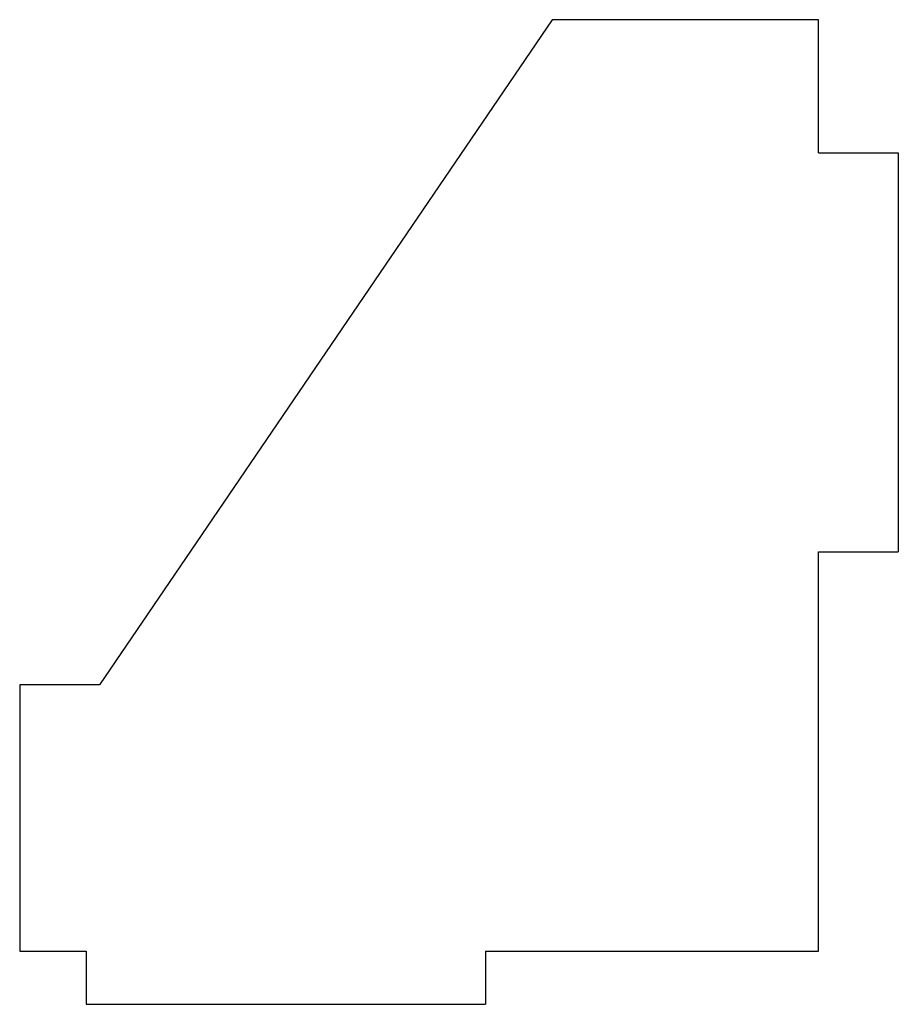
# Model space of a CAD drawing. Header units: millimetres. Extents: x 0 to 66, y -4 to 70.
import ezdxf

# ---------------------------------------------------------------- set-up
doc = ezdxf.new("R2010")
doc.units = ezdxf.units.MM

msp = doc.modelspace()

# ---------------------------------------------------------------- linework, layer by layer
at = {"color": 7, "linetype": 'Continuous', "lineweight": 25}
for p, q in [((40, 70), (6, 20)), ((60, 70), (40, 70)), ((60, 60), (60, 70)), ((60, 60), (66, 60)), ((66, 60), (66, 30)), ((60, 0), (60, 30)), ((60, 30), (66, 30)), ((6, 20), (0, 20)), ((0, 20), (0, 0)), ((0, 0), (5, 0)), ((5, 0), (5, -4)), ((35, 0), (35, -4)), ((35, 0), (60, 0)), ((5, -4), (35, -4))]:
    msp.add_line(p, q, dxfattribs=at)

doc.saveas('drawing.dxf')
